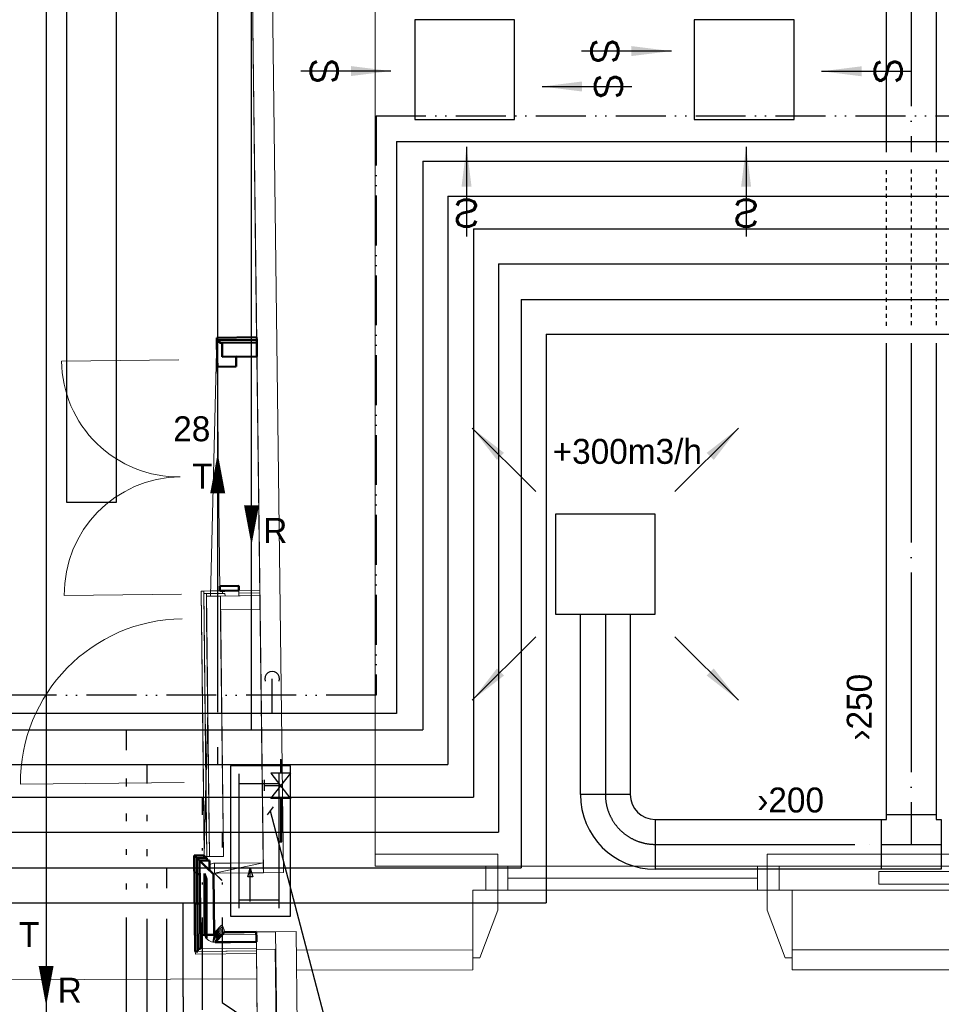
# Model space of a CAD drawing. Header units: millimetres. Extents: x 0 to 83478, y 0 to 53008.
# Tile 66 of 83: x 39724 to 44340, y 20720 to 25655. Entities that reach past the tile are written whole.
import ezdxf
from ezdxf.enums import TextEntityAlignment as Align

# ---------------------------------------------------------------- set-up
doc = ezdxf.new("R2010")
doc.units = ezdxf.units.MM
doc.header["$LTSCALE"] = 50
doc.header["$MEASUREMENT"] = 0
doc.header["$PDMODE"] = 1
for name, pattern in [('2V-CENT', [23, 20, -1.5, 0, -1.5]), ('V-GOMD', [0.8, 0.4, -0.4]), ('V-KU', [2, 1, 1]), ('V-KV', [2, 1, 1]), ('V-V', [2, 1, 1]), ('V-VV', [8, 5, -1, 0, -1, 0, -1])]:
    doc.linetypes.add(name, pattern=pattern)
doc.layers.get('0').update_dxf_attribs({"linetype": 'CONTINUOUS'})
for name, color, linetype, lineweight in [('20602A200D001$0$A-DOOR', 31, 'CONTINUOUS', 13), ('20602A200D001$0$A-GENM', 13, 'CONTINUOUS', 9), ('20602A200D001$0$A-WALL', 7, 'CONTINUOUS', 13)]:
    doc.layers.add(name, color=color, linetype=linetype, lineweight=lineweight)
for name, color, linetype in [('20602A200D001$0$A12-HEL3', 7, 'CONTINUOUS'), ('20602A200D001$0$A12-HEL4', 7, 'CONTINUOUS'), ('20602A200D001$0$A24-HEL1', 7, 'CONTINUOUS'), ('20602A200D001$0$A24-HEL2', 7, 'CONTINUOUS'), ('20602A200D001$0$A24-HEL3', 7, 'CONTINUOUS'), ('V060-', 3, 'CONTINUOUS'), ('V061-', 1, 'CONTINUOUS'), ('V070-', 3, 'CONTINUOUS'), ('V071-', 1, 'CONTINUOUS'), ('V080', 1, 'CONTINUOUS'), ('V080-', 3, 'CONTINUOUS'), ('V081', 1, 'CONTINUOUS'), ('V100-', 6, 'CONTINUOUS'), ('V101', 1, 'CONTINUOUS'), ('V101-', 1, 'CONTINUOUS'), ('V110', 1, 'CONTINUOUS'), ('V110-', 6, 'CONTINUOUS'), ('V111-', 1, 'CONTINUOUS')]:
    doc.layers.add(name, color=color, linetype=linetype)
doc.styles.add('FISO', font='fiso')
doc.styles.add('ISO', font='ISO')
doc.styles.add('SIMPLEX', font='SIMPLEX')

# ---------------------------------------------------------------- blocks, each defined once
blk = doc.blocks.new('CTK_P', base_point=(16236.144, 22620.378))
at = {"color": 0, "linetype": 'ByBlock'}
for p, q in [((16236.144, 22620.978), (16236.144, 22620.378)), ((16235.544, 22620.378), (16236.744, 22620.378))]:
    blk.add_line(p, q, dxfattribs=at)
blk = doc.blocks.new('KTK_P', base_point=(16236.144, 22620.378))
at = {"color": 0, "linetype": 'ByBlock'}
for p, q in [((16235.644, 22620.978), (16236.644, 22620.978)), ((16235.644, 22620.878), (16235.644, 22620.978)), ((16236.644, 22620.978), (16236.644, 22620.878)), ((16235.544, 22620.878), (16235.644, 22620.878)), ((16235.544, 22619.878), (16235.544, 22620.878)), ((16236.644, 22620.878), (16236.744, 22620.878)), ((16236.744, 22620.878), (16236.744, 22619.878)), ((16236.744, 22619.878), (16235.544, 22619.878))]:
    blk.add_line(p, q, dxfattribs=at)
blk = doc.blocks.new('3TK_P', base_point=(16236.144, 22620.378))
for p in [(16236.144, 22620.978), (16235.544, 22620.378), (16236.744, 22620.378)]:
    blk.add_point(p)
at = {"color": 1, "linetype": '2V-CENT'}
blk.add_blockref('CTK_P', (16236.144, 22620.378), dxfattribs=at)
at = {"color": 0, "linetype": 'ByBlock'}
blk.add_blockref('KTK_P', (16236.144, 22620.378), dxfattribs=at)
at = {"style": 'ISO', "flags": 3}
blk.add_attdef('0', (16236.144, 22620.378), '', height=1, dxfattribs=at)
blk = doc.blocks.new('TAK_P', base_point=(16247.5, 22586.5))
for p, q in [((16248, 22587), (16247, 22587)), ((16247, 22587), (16247, 22586)), ((16248, 22586), (16248, 22587)), ((16247, 22586), (16248, 22586))]:
    blk.add_line(p, q)
blk = doc.blocks.new('V420', base_point=(455, 404.5))
blk.add_line((455, 404.5), (464, 404.5))
blk.add_solid([(455, 404.5), (459, 405), (459, 404)])
blk = doc.blocks.new('V421', base_point=(455.5, 404.5))
at = {"rotation": 180}
blk.add_blockref('V420', (464.5, 404.5), dxfattribs=at)
blk = doc.blocks.new('V422', base_point=(16230, 22585))
blk.add_blockref('V420', (16230, 22585))
at = {"style": 'SIMPLEX'}
blk.add_text('s', height=4, rotation=90, dxfattribs=at).set_placement((16238, 22585), align=Align.CENTER)
blk = doc.blocks.new('CBOJ90_PB', base_point=(86107, 31352))
at = {"color": 0, "linetype": 'ByBlock'}
blk.add_arc((86106, 31353), 1, 270, 360, dxfattribs=at)
blk = doc.blocks.new('KBOJ90_PB', base_point=(86107, 31352))
at = {"color": 0, "linetype": 'ByBlock'}
for p, q in [((86106.5, 31353), (86107.5, 31353)), ((86106, 31352.5), (86106, 31351.5))]:
    blk.add_line(p, q, dxfattribs=at)
for radius in [1.5, 0.5]:
    blk.add_arc((86106, 31353), radius, 270, 360, dxfattribs=at)
blk = doc.blocks.new('3BOJ90_PB', base_point=(86107, 31352))
for p in [(86107, 31353), (86106, 31352)]:
    blk.add_point(p)
at = {"color": 1, "linetype": '2V-CENT'}
blk.add_blockref('CBOJ90_PB', (86107, 31352), dxfattribs=at)
at = {"color": 0, "linetype": 'ByBlock'}
blk.add_blockref('KBOJ90_PB', (86107, 31352), dxfattribs=at)
at = {"style": 'ISO', "flags": 3}
blk.add_attdef('0', (86107, 31352), '', height=1, dxfattribs=at)
blk = doc.blocks.new('A504')
at = {"color": 0}
for p, q in [((-378.8, -15.3), (375.3, -15.3)), ((-378.8, -317), (-378.8, -15.3)), ((339.2, -115.3), (208.5, -14.7)), ((211.2, -115), (338.4, -14.3)), ((211.2, -17.1), (211.2, -115)), ((339.2, -14.7), (339.2, -115.3)), ((375.3, -15.3), (375.3, -317)), ((-338.6, -72.7), (335, -72.7)), ((-298.4, -72.7), (-298.4, -273.9)), ((-6.1, -73.1), (-6.1, -59.1)), ((-6.1, -59.1), (211.2, -59.1)), ((-1.8, -72.7), (-1.8, -64.7)), ((-1.8, -64.7), (211.2, -64.7)), ((275.8, -67.5), (275.8, -145.8)), ((284.8, -72.7), (284.8, -273.9)), ((338.4, -59.1), (406.9, -59.1)), ((338.4, -64.7), (408.9, -64.7)), ((250.3, -145.8), (305.1, -145.8)), ((-303.7, -218.5), (-137.3, -218.5)), ((-137.3, -218.5), (-180.4, -204.6)), ((-180.4, -204.6), (-180.4, -229.7)), ((-180.4, -229.7), (-137.3, -218.5)), ((-338.6, -273.9), (335, -273.9)), ((375.3, -317), (-378.8, -317))]:
    blk.add_line(p, q, dxfattribs=at)
blk = doc.blocks.new('20602A200D001$0$VT- 24592 - VT- 2-289074-P02')
at = {"layer": '20602A200D001$0$A-WALL'}
blk.add_line((56476.1, 21695.5), (56508.1, 19157.4), dxfattribs=at)
blk = doc.blocks.new('20602A200D001$0$VT- 24592 - VT--289067-P02')
at = {"layer": '20602A200D001$0$A-WALL'}
for p, q in [((56521.4, 26035.5), (56421.4, 26035)), ((56421.4, 26035), (56508.7, 19107.4)), ((56521.4, 26035.5), (56608.7, 19108.3)), ((56608.7, 19108.3), (56521.4, 26035.5)), ((56608.7, 19108.3), (56521.4, 26035.5)), ((56476.1, 21695.5), (56508.7, 19107.4)), ((56508.7, 19107.4), (56476.1, 21695.5)), ((56608.7, 19108.3), (56508.7, 19107.4)), ((56508.7, 19107.4), (56608.7, 19108.3)), ((56508.7, 19107.4), (56608.7, 19108.3))]:
    blk.add_line(p, q, dxfattribs=at)
blk = doc.blocks.new('20602A200D001$0$VT- 24592 - VT- 24592-289071-P02')
for name in ['20602A200D001$0$VT- 24592 - VT--289067-P02', '20602A200D001$0$VT- 24592 - VT- 2-289074-P02']:
    blk.add_blockref(name, (0, 0))
blk = doc.blocks.new('20602A200D001$0$VT- 24788 - VT- 2-289083-P02')
at = {"layer": '20602A200D001$0$A-WALL'}
for p, q in [((56473.5, 18761), (56474.1, 18702.8)), ((56475.5, 18576.7), (56547.6, 12077))]:
    blk.add_line(p, q, dxfattribs=at)
blk = doc.blocks.new('20602A200D001$0$VT- 24788 - VT--289076-P02')
at = {"layer": '20602A200D001$0$A-WALL'}
for p, q in [((56569.3, 18811.9), (56472.9, 18811)), ((56472.9, 18811), (56473.9, 18723)), ((56672.9, 18812.9), (56569.3, 18811.9)), ((56569.3, 18811.9), (56656.2, 11977)), ((56569.3, 18811.9), (56656.2, 11977)), ((56672.9, 18812.9), (56748.8, 11977)), ((56473.9, 18723), (56568.3, 18724.2)), ((56568.3, 18724.2), (56473.9, 18723)), ((56473.9, 18723), (56548, 12043.4)), ((56568.3, 18724.2), (56653.9, 12044.8)), ((56653.9, 12044.8), (56568.3, 18724.2)), ((56653.9, 12044.8), (56548, 12043.4)), ((56548, 12043.4), (56653.9, 12044.8)), ((56548, 12043.4), (56548.7, 11977)), ((56548.7, 11977), (56656.2, 11977)), ((56656.2, 11977), (56748.8, 11977))]:
    blk.add_line(p, q, dxfattribs=at)
blk = doc.blocks.new('20602A200D001$0$VT- 24788 - VT- 24788-289080-P02')
for name in ['20602A200D001$0$VT- 24788 - VT--289076-P02', '20602A200D001$0$VT- 24788 - VT- 2-289083-P02']:
    blk.add_blockref(name, (0, 0))
blk = doc.blocks.new('20602A200D001$0$VT- 42582 - VT- 2-289433-P02')
at = {"layer": '20602A200D001$0$A-WALL'}
blk.add_arc((56263.5, 18809), 50, 195.7, 273.4352, dxfattribs=at)
blk = doc.blocks.new('20602A200D001$0$VT- 42582 - VT--289426-P02')
at = {"layer": '20602A200D001$0$A-WALL'}
for p, q in [((56223.6, 18778.8), (56213.5, 18809)), ((56213.5, 18809), (56213.5, 18804.6)), ((56213.5, 18804.6), (56215, 18796)), ((56256.2, 18759.5), (56263.5, 18809)), ((56262.7, 18803.5), (56263.5, 18809)), ((56262.7, 18803.5), (56263.5, 18809)), ((56263.5, 18809), (56262.7, 18800.1)), ((56262.7, 18800.1), (56263.5, 18809)), ((56298.7, 18844.9), (56263.5, 18809)), ((56298.7, 18844.9), (56263.5, 18809)), ((56263.5, 18809), (56298.7, 18844.9)), ((56263.5, 18809), (56299.1, 18844.5)), ((56299.1, 18844.5), (56263.5, 18809)), ((56263.5, 18809), (56304.7, 18837.8)), ((56304.7, 18837.8), (56263.5, 18809)), ((56263.5, 18809), (56309.1, 18830.2)), ((56309.1, 18830.2), (56263.5, 18809)), ((56263.5, 18809), (56312.1, 18822)), ((56312.1, 18822), (56263.5, 18809)), ((56313.6, 18813.4), (56263.5, 18809)), ((56263.5, 18809), (56313.6, 18813.4)), ((56309.3, 18805), (56263.5, 18809)), ((56263.5, 18809), (56274.6, 18767.7)), ((56266.5, 18759), (56263.5, 18809)), ((56274.6, 18767.7), (56263.5, 18809)), ((56263.5, 18809), (56280.1, 18773.6)), ((56263.5, 18809), (56284.8, 18778.7)), ((56280.1, 18773.6), (56263.5, 18809)), ((56263.5, 18809), (56289.2, 18783.4)), ((56284.8, 18778.7), (56263.5, 18809)), ((56263.5, 18809), (56293.5, 18788)), ((56289.2, 18783.4), (56263.5, 18809)), ((56293.5, 18788), (56263.5, 18809)), ((56263.5, 18809), (56298, 18792.9)), ((56263.5, 18809), (56303.1, 18798.4)), ((56298, 18792.9), (56263.5, 18809)), ((56263.5, 18809), (56309.3, 18805)), ((56303.1, 18798.4), (56263.5, 18809)), ((56263.5, 18809), (56266.5, 18759)), ((56313.6, 18809.6), (56266.5, 18759)), ((56299.1, 18844.5), (56298.7, 18844.9)), ((56299.1, 18844.5), (56298.7, 18844.9)), ((56298.7, 18844.9), (56299.1, 18844.5)), ((56304.7, 18837.8), (56299.1, 18844.5)), ((56304.7, 18837.8), (56299.1, 18844.5)), ((56299.1, 18844.5), (56304.7, 18837.8)), ((56309.3, 18805), (56303.1, 18798.4)), ((56309.3, 18805), (56303.1, 18798.4)), ((56309.1, 18830.2), (56304.7, 18837.8)), ((56309.1, 18830.2), (56304.7, 18837.8)), ((56304.7, 18837.8), (56309.1, 18830.2)), ((56312.1, 18822), (56309.1, 18830.2)), ((56312.1, 18822), (56309.1, 18830.2)), ((56309.1, 18830.2), (56312.1, 18822)), ((56313.6, 18809.6), (56309.3, 18805)), ((56313.6, 18809.6), (56309.3, 18805)), ((56313.6, 18813.4), (56312.1, 18822)), ((56313.6, 18813.4), (56312.1, 18822)), ((56312.1, 18822), (56313.6, 18813.4)), ((56313.6, 18809.6), (56313.6, 18813.4)), ((56313.6, 18809.6), (56313.6, 18813.4)), ((56313.6, 18813.4), (56313.6, 18809.6)), ((56215, 18796), (56218, 18787.8)), ((56218, 18787.8), (56215, 18795.9)), ((56215, 18795.9), (56218, 18787.8)), ((56220.2, 18788.8), (56217.9, 18796)), ((56217.9, 18796), (56220.2, 18788.8)), ((56218, 18787.8), (56220.2, 18788.8)), ((56220.2, 18788.8), (56218, 18787.8)), ((56222.4, 18780.2), (56218, 18787.8)), ((56218, 18787.8), (56222.4, 18780.2)), ((56218, 18787.8), (56222.4, 18780.2)), ((56223, 18780.6), (56220.2, 18788.8)), ((56220.2, 18788.8), (56223, 18780.6)), ((56222.4, 18780.2), (56223, 18780.6)), ((56223, 18780.6), (56222.4, 18780.2)), ((56222.4, 18780.2), (56223.6, 18778.8)), ((56222.4, 18780.2), (56223.6, 18778.8)), ((56223.6, 18778.8), (56222.4, 18780.2)), ((56223.6, 18778.8), (56223, 18780.6)), ((56223, 18780.6), (56223.6, 18778.8)), ((56256.2, 18759.5), (56261.7, 18796.5)), ((56256.2, 18759.5), (56261.7, 18796.5)), ((56259.2, 18759), (56256.2, 18759.5)), ((56256.2, 18759.5), (56259.2, 18759)), ((56256.2, 18759.5), (56259.2, 18759)), ((56262.4, 18796.5), (56259.2, 18759)), ((56259.2, 18759), (56262.4, 18796.5)), ((56259.2, 18759), (56266.5, 18759)), ((56259.2, 18759), (56266.5, 18759)), ((56266.5, 18759), (56259.2, 18759)), ((56303.1, 18798.4), (56301.6, 18796.7)), ((56303.1, 18798.4), (56301.6, 18796.7))]:
    blk.add_line(p, q, dxfattribs=at)
blk = doc.blocks.new('20602A200D001$0$VT- 42582 - VT- 42582-289430-P02')
for name in ['20602A200D001$0$VT- 42582 - VT--289426-P02', '20602A200D001$0$VT- 42582 - VT- 2-289433-P02']:
    blk.add_blockref(name, (0, 0))
blk = doc.blocks.new('20602A200D001$0$VT- 42717 - VT- 42717-289439-P02')
at = {"layer": '20602A200D001$0$A-WALL', "lineweight": 50}
for p, q in [((56224.4, 19075.4), (56214.4, 19104)), ((56214.4, 19104), (56214.4, 18809)), ((56224.4, 18779.2), (56224.4, 19075.4)), ((56214.4, 18809), (56224.4, 18779.2))]:
    blk.add_line(p, q, dxfattribs=at)
blk = doc.blocks.new('20602A200D001$0$VT- 42900 - VT--289451-P02')
at = {"layer": '20602A200D001$0$A-WALL'}
for p, q in [((56301.6, 18796.7), (56313.5, 18809.5)), ((56313.5, 18809.5), (56314.1, 18809.5)), ((56413.1, 18810.4), (56314.1, 18809.5)), ((56472.9, 18811), (56413.1, 18810.4)), ((56472.9, 18811), (56473.3, 18779.5)), ((56266.5, 18759), (56272.4, 18765.4)), ((56343.2, 18759.7), (56266.5, 18759)), ((56272.4, 18765.4), (56301.6, 18796.7)), ((56343.2, 18759.7), (56473.5, 18761)), ((56473.5, 18761), (56473.3, 18779.5))]:
    blk.add_line(p, q, dxfattribs=at)
at = {"layer": '20602A200D001$0$A-WALL', "lineweight": 50}
for p, q in [((56301.6, 18796.7), (56313.5, 18809.5)), ((56313.5, 18809.5), (56314.1, 18809.5)), ((56314.1, 18809.5), (56413.1, 18810.4)), ((56413.1, 18810.4), (56472.9, 18811)), ((56472.9, 18811), (56473.3, 18779.5)), ((56266.5, 18759), (56272.4, 18765.4)), ((56343.2, 18759.7), (56266.5, 18759)), ((56272.4, 18765.4), (56301.6, 18796.7)), ((56473.5, 18761), (56343.2, 18759.7)), ((56473.3, 18779.5), (56473.5, 18761))]:
    blk.add_line(p, q, dxfattribs=at)
blk = doc.blocks.new('20602A200D001$0$VT- 42900 - VT- 42900-289455-P02')
blk.add_blockref('20602A200D001$0$VT- 42900 - VT--289451-P02', (0, 0))
blk = doc.blocks.new('20602A200D001$0$VT- 312351 - VT- 2-302571-P02')
at = {"layer": '20602A200D001$0$A-WALL'}
blk.add_arc((56264.5, 19105), 50.1, 87.6931, 121.4952, dxfattribs=at)
blk = doc.blocks.new('20602A200D001$0$VT- 312351 - VT--302564-P02')
at = {"layer": '20602A200D001$0$A-WALL'}
for p, q in [((56300.3, 19069.9), (56264.5, 19105)), ((56300.3, 19069.9), (56264.5, 19105)), ((56264.5, 19105), (56299.9, 19069.6)), ((56264.5, 19105), (56299.9, 19069.6)), ((56264.5, 19105), (56300.3, 19069.9)), ((56299.9, 19069.6), (56264.5, 19105)), ((56299.9, 19069.6), (56300.3, 19069.9)), ((56299.9, 19069.6), (56300.3, 19069.9)), ((56300.3, 19069.9), (56299.9, 19069.6))]:
    blk.add_line(p, q, dxfattribs=at)
blk = doc.blocks.new('20602A200D001$0$VT- 312351 - VT- 312351-302568-P02')
for name in ['20602A200D001$0$VT- 312351 - VT- 2-302571-P02', '20602A200D001$0$VT- 312351 - VT--302564-P02']:
    blk.add_blockref(name, (0, 0))
blk = doc.blocks.new('20602A200D001$0$VT- 312554 - VT- 2-302580-P02')
at = {"layer": '20602A200D001$0$A-WALL'}
blk.add_line((56266.5, 19155), (56508.1, 19157.4), dxfattribs=at)
blk = doc.blocks.new('20602A200D001$0$VT- 312554 - VT--302573-P02')
at = {"layer": '20602A200D001$0$A-WALL'}
for p, q in [((56508.1, 19157.4), (56264, 19155)), ((56344.7, 19155.8), (56264, 19155)), ((56264, 19155), (56344.7, 19155.8)), ((56264, 19155), (56264, 19150.1)), ((56264, 19155), (56264.5, 19105)), ((56264, 19155), (56264.5, 19105.1)), ((56264, 19155), (56264.5, 19105.1)), ((56264, 19155), (56264.4, 19119.1)), ((56264, 19155), (56264, 19150.1)), ((56264.4, 19119.1), (56264, 19150.1)), ((56508.1, 19157.4), (56264.5, 19105)), ((56508.1, 19157.4), (56344.7, 19155.8)), ((56508.1, 19157.4), (56344.7, 19155.8)), ((56508.3, 19140.8), (56508.1, 19157.4)), ((56508.1, 19157.4), (56508.7, 19107.4)), ((56508.1, 19157.4), (56508.3, 19140.8)), ((56264.5, 19105.1), (56264.4, 19119.1)), ((56264.5, 19105.1), (56264.4, 19119.1)), ((56264.5, 19105), (56508.7, 19107.4)), ((56264.5, 19105), (56508.7, 19107.4)), ((56264.5, 19105), (56434.2, 19106.7)), ((56282.6, 19105.2), (56264.5, 19105)), ((56264.5, 19105), (56282.6, 19105.2)), ((56264.5, 19105), (56264.5, 19105.1)), ((56264.5, 19105.1), (56264.5, 19105.1)), ((56264.5, 19105.1), (56264.5, 19105.1)), ((56264.5, 19105.1), (56264.5, 19105.1)), ((56264.5, 19105.1), (56264.5, 19105.1)), ((56264.5, 19105.1), (56264.5, 19105.1)), ((56264.5, 19105), (56264.5, 19105)), ((56264.5, 19105), (56264.5, 19105)), ((56264.5, 19105), (56264.5, 19105)), ((56264.5, 19105), (56264.5, 19105)), ((56264.5, 19105), (56264.5, 19105)), ((56264.5, 19105), (56264.5, 19105)), ((56264.5, 19105), (56264.5, 19105)), ((56264.5, 19105), (56264.5, 19105)), ((56264.5, 19105), (56264.5, 19105)), ((56264.5, 19105), (56264.5, 19105)), ((56264.5, 19105), (56264.5, 19105)), ((56264.5, 19105), (56264.5, 19105)), ((56264.5, 19105), (56264.5, 19105)), ((56264.5, 19105), (56264.5, 19105)), ((56264.5, 19105), (56264.5, 19105)), ((56264.5, 19105), (56264.5, 19105)), ((56264.5, 19105), (56264.5, 19105)), ((56434.2, 19106.7), (56282.6, 19105.2)), ((56508.7, 19107.4), (56434.2, 19106.7)), ((56508.7, 19107.4), (56434.2, 19106.7)), ((56508.7, 19107.4), (56508.3, 19140.8)), ((56508.7, 19107.4), (56508.3, 19140.8))]:
    blk.add_line(p, q, dxfattribs=at)
blk = doc.blocks.new('20602A200D001$0$VT- 312554 - VT- 312554-302577-P02')
for name in ['20602A200D001$0$VT- 312554 - VT--302573-P02', '20602A200D001$0$VT- 312554 - VT- 2-302580-P02']:
    blk.add_blockref(name, (0, 0))
blk = doc.blocks.new('20602A200D001$0$VT- 320003 - VT--302614-P02')
at = {"layer": '20602A200D001$0$A-WALL'}
for p, q in [((56473.1, 18798.8), (56192.8, 18795.7)), ((56192.8, 18795.7), (56193.6, 18725.7)), ((56301.8, 18796.9), (56262.8, 18796.5)), ((56262.8, 18796.5), (56301.8, 18796.9)), ((56473.9, 18728.8), (56473.1, 18798.8)), ((56473.5, 18761), (56473.9, 18728.8)), ((56473.9, 18728.8), (56473.5, 18761)), ((56474, 18715.8), (56167.7, 18712.4)), ((56167.7, 18712.4), (56167.9, 18699.4)), ((56167.9, 18699.4), (56474.1, 18702.8)), ((56473.9, 18728.8), (56180.6, 18725.5)), ((56180.6, 18725.5), (56180.7, 18712.5)), ((56180.7, 18712.5), (56474, 18715.8)), ((56474, 18715.8), (56180.7, 18712.5)), ((56180.7, 18712.5), (56474, 18715.8)), ((56180.7, 18712.5), (56474, 18715.8)), ((56474, 18715.8), (56180.7, 18712.5)), ((56473.9, 18728.8), (56193.6, 18725.7)), ((56193.6, 18725.7), (56473.9, 18728.8)), ((56193.6, 18725.7), (56473.9, 18728.8)), ((56193.6, 18725.7), (56473.9, 18728.8)), ((56473.9, 18728.8), (56193.6, 18725.7)), ((56473.9, 18728.8), (56474, 18715.8)), ((56474, 18715.8), (56473.9, 18728.8)), ((56474, 18715.8), (56473.9, 18728.8)), ((56474, 18715.8), (56474.1, 18702.8)), ((56474.1, 18702.8), (56474, 18715.8)), ((56474.1, 18702.8), (56474, 18715.8))]:
    blk.add_line(p, q, dxfattribs=at)
blk = doc.blocks.new('20602A200D001$0$VT- 320003 - VT- 320003-302618-P02')
blk.add_blockref('20602A200D001$0$VT- 320003 - VT--302614-P02', (0, 0))
blk = doc.blocks.new('20602A200D001$0$VT- 320289 - VT- 320289-302627-P02')
at = {"layer": '20602A200D001$0$A-WALL', "lineweight": 50}
for p, q in [((56175.3, 19182), (56162.1, 19194.8)), ((56162.1, 19194.8), (56167.7, 18712.4)), ((56175.3, 19182), (56180.6, 18725.5)), ((56188.4, 19169.1), (56175.3, 19182)), ((56180.7, 18712.5), (56175.3, 19182)), ((56259.2, 19099.9), (56188.4, 19169.1)), ((56188.4, 19169.1), (56192.8, 18795.7)), ((56193.6, 18725.7), (56188.4, 19169.1)), ((56262.8, 18796.5), (56259.2, 19099.9)), ((56192.8, 18795.7), (56262.8, 18796.5)), ((56167.7, 18712.4), (56180.7, 18712.5)), ((56180.6, 18725.5), (56193.6, 18725.7))]:
    blk.add_line(p, q, dxfattribs=at)
blk = doc.blocks.new('20602A200D001$0$VT- 320563 - VT- 320563-302657-P02')
at = {"layer": '20602A200D001$0$A-WALL', "lineweight": 50}
for p, q in [((56474.9, 21791.5), (56275.4, 21789)), ((56275.4, 21789), (56275.5, 21776)), ((56275.5, 21776), (56475, 21778.5)), ((56475, 21778.5), (56288.5, 21776.1)), ((56288.5, 21776.1), (56288.7, 21763.1)), ((56288.7, 21763.1), (56475.2, 21765.5)), ((56475.2, 21765.5), (56301.7, 21763.3)), ((56301.7, 21763.3), (56302.5, 21693.3)), ((56475, 21778.5), (56474.9, 21791.5)), ((56475.2, 21765.5), (56475, 21778.5)), ((56476.1, 21695.5), (56475.2, 21765.5)), ((56302.5, 21693.3), (56476.1, 21695.5))]:
    blk.add_line(p, q, dxfattribs=at)
blk = doc.blocks.new('20602A200D001$0$VT- 440489 - VT--312057-P02')
at = {"layer": '20602A200D001$0$A-WALL'}
for p, q in [((56196.8, 20519.3), (56209.8, 20519.4)), ((56209.8, 20519.4), (56196.8, 20519.3)), ((56209.8, 20519.4), (56196.8, 20519.3)), ((56212.1, 19195.4), (56196.8, 20519.3)), ((56196.8, 20519.3), (56198.4, 20381.7)), ((56196.8, 20519.3), (56212.1, 19195.4)), ((56220.9, 19556.7), (56209.8, 20519.4)), ((56225.2, 19188.4), (56209.8, 20519.4)), ((56209.8, 20519.4), (56220.9, 19556.7)), ((56209.9, 20506.4), (56222.9, 20506.6)), ((56222.9, 20506.6), (56209.9, 20506.4)), ((56222.9, 20506.6), (56209.9, 20506.4)), ((56220.9, 19556.7), (56209.9, 20506.4)), ((56209.9, 20506.4), (56211.4, 20381.9)), ((56209.9, 20506.4), (56220.9, 19556.7)), ((56229.8, 19917.9), (56222.9, 20506.6)), ((56238.2, 19188.6), (56222.9, 20506.6)), ((56222.9, 20506.6), (56229.8, 19917.9)), ((56293.1, 20494.5), (56223.1, 20493.6)), ((56223.1, 20493.6), (56224.4, 20382)), ((56293.1, 20494.5), (56243.8, 20493.8)), ((56243.8, 20493.8), (56293.1, 20494.5)), ((56308.2, 19189.4), (56293.1, 20494.5)), ((56294.4, 20382.8), (56293.1, 20494.5)), ((56293.1, 20494.5), (56308.2, 19189.4)), ((56198.4, 20381.7), (56207.9, 19561.8)), ((56211.4, 20381.9), (56220.9, 19561.9)), ((56233.9, 19562.1), (56224.4, 20382)), ((56303.9, 19562.9), (56294.4, 20382.8)), ((56229.8, 19917.9), (56220.9, 19556.7)), ((56220.9, 19556.7), (56229.8, 19917.9)), ((56238.2, 19188.6), (56229.8, 19917.9)), ((56229.8, 19917.9), (56238.2, 19188.6)), ((56229.8, 19917.9), (56238.2, 19188.6)), ((56238.2, 19188.6), (56229.8, 19917.9)), ((56207.9, 19561.8), (56212.2, 19188.3)), ((56220.9, 19556.7), (56212.1, 19195.4)), ((56212.1, 19195.4), (56220.9, 19556.7)), ((56220.9, 19561.9), (56225.2, 19188.4)), ((56225.2, 19188.4), (56220.9, 19556.7)), ((56220.9, 19556.7), (56225.2, 19188.4)), ((56225.2, 19188.4), (56220.9, 19556.7)), ((56220.9, 19556.7), (56225.2, 19188.4)), ((56233.9, 19562.1), (56238.2, 19188.6)), ((56308.2, 19189.4), (56303.9, 19562.9)), ((56212.2, 19188.3), (56225.2, 19188.4)), ((56212.2, 19188.3), (56225.2, 19188.4)), ((56225.2, 19188.4), (56212.2, 19188.3)), ((56225.2, 19188.4), (56238.2, 19188.6)), ((56225.2, 19188.4), (56238.2, 19188.6)), ((56238.2, 19188.6), (56225.2, 19188.4)), ((56238.2, 19188.6), (56308.2, 19189.4)), ((56238.2, 19188.6), (56308.2, 19189.4)), ((56308.2, 19189.4), (56238.2, 19188.6))]:
    blk.add_line(p, q, dxfattribs=at)
blk = doc.blocks.new('20602A200D001$0$VT- 440489 - VT- 440489-312061-P02')
blk.add_blockref('20602A200D001$0$VT- 440489 - VT--312057-P02', (0, 0))
blk = doc.blocks.new('20602A200D001$0$VT- 441339 - VT- 441339-312079-P02')
at = {"layer": '20602A200D001$0$A-WALL', "lineweight": 50}
for p, q in [((56212.1, 19195.4), (56162.1, 19194.8)), ((56212.3, 19182.4), (56212.1, 19195.4)), ((56162.1, 19194.8), (56175.3, 19182)), ((56225.3, 19182.5), (56175.3, 19182)), ((56175.3, 19182), (56212.3, 19182.4)), ((56175.3, 19182), (56188.4, 19169.1)), ((56238.4, 19169.7), (56188.4, 19169.1)), ((56188.4, 19169.1), (56225.4, 19169.6)), ((56188.4, 19169.1), (56239, 19119.7)), ((56225.4, 19169.6), (56225.3, 19182.5)), ((56239, 19119.7), (56238.4, 19169.7))]:
    blk.add_line(p, q, dxfattribs=at)
blk = doc.blocks.new('20602A200D001$0$VT- 441622 - VT- 2-312111-P02')
at = {"layer": '20602A200D001$0$A-WALL'}
blk.add_line((56290.1, 20520.3), (56276.6, 21680.7), dxfattribs=at)
blk = doc.blocks.new('20602A200D001$0$VT- 441622 - VT- 441622-312108-P02')
at = {"layer": '20602A200D001$0$A-WALL', "lineweight": 50}
for p, q in [((56288.5, 21776.1), (56275.5, 21776)), ((56275.5, 21776), (56276.6, 21680.7)), ((56288.7, 21763.1), (56288.5, 21776.1)), ((56301.7, 21763.3), (56288.7, 21763.1)), ((56302.5, 21693.3), (56301.7, 21763.3)), ((56276.6, 21680.7), (56277.6, 21680.7)), ((56277.6, 21680.7), (56278, 21643.7)), ((56372.5, 21694.2), (56302.5, 21693.3)), ((56372.1, 21644.8), (56371.7, 21681.8)), ((56371.7, 21681.8), (56372.6, 21681.8)), ((56372.6, 21681.8), (56372.5, 21694.2)), ((56278, 21643.7), (56372.1, 21644.8)), ((56384.9, 20544.8), (56290.8, 20543.7)), ((56290.8, 20543.7), (56291.1, 20520.4)), ((56385.1, 20521.4), (56384.9, 20544.8)), ((56291.1, 20520.4), (56316.1, 20520.8)), ((56316.1, 20520.8), (56385.1, 20521.4))]:
    blk.add_line(p, q, dxfattribs=at)
blk.add_blockref('20602A200D001$0$VT- 441622 - VT- 2-312111-P02', (0, 0))
blk = doc.blocks.new('20602A200D001$0$VT- 443270 - VT- 2-312165-P02')
at = {"layer": '20602A200D001$0$A-WALL'}
for p, q in [((56244.4, 20519.9), (56291.1, 20520.4)), ((56385.1, 20521.6), (56490.9, 20523))]:
    blk.add_line(p, q, dxfattribs=at)
blk = doc.blocks.new('20602A200D001$0$VT- 443270 - VT--312158-P02')
at = {"layer": '20602A200D001$0$A-WALL'}
for p, q in [((56303.1, 20520.6), (56209.8, 20519.4)), ((56244.4, 20519.9), (56209.8, 20519.4)), ((56209.8, 20519.4), (56244.4, 20519.9)), ((56209.9, 20506.4), (56209.8, 20519.4)), ((56209.8, 20519.4), (56209.9, 20506.4)), ((56209.8, 20519.4), (56209.9, 20506.4)), ((56209.9, 20506.4), (56303.2, 20507.6)), ((56244.1, 20506.9), (56209.9, 20506.4)), ((56209.9, 20506.4), (56244.1, 20506.9)), ((56316.2, 20507.8), (56222.9, 20506.6)), ((56244.1, 20506.9), (56222.9, 20506.6)), ((56222.9, 20506.6), (56244.1, 20506.9)), ((56223.1, 20493.6), (56222.9, 20506.6)), ((56222.9, 20506.6), (56223.1, 20493.6)), ((56222.9, 20506.6), (56223.1, 20493.6)), ((56223.1, 20493.6), (56316.4, 20494.8)), ((56243.8, 20493.8), (56223.1, 20493.6)), ((56223.1, 20493.6), (56243.8, 20493.8)), ((56244.1, 20506.9), (56243.8, 20493.8)), ((56243.8, 20493.8), (56244.1, 20506.9)), ((56316.4, 20494.8), (56243.8, 20493.8)), ((56243.8, 20493.8), (56316.4, 20494.8)), ((56244.4, 20519.9), (56244.1, 20506.9)), ((56244.1, 20506.9), (56244.4, 20519.9)), ((56316.2, 20507.8), (56244.1, 20506.9)), ((56244.1, 20506.9), (56316.2, 20507.8)), ((56303.2, 20507.6), (56244.1, 20506.9)), ((56244.1, 20506.9), (56303.2, 20507.6)), ((56291.1, 20520.4), (56244.4, 20519.9)), ((56244.4, 20519.9), (56291.1, 20520.4)), ((56491.2, 20497), (56293.1, 20494.5)), ((56491.2, 20497), (56293.1, 20494.5)), ((56293.1, 20494.5), (56491.2, 20497)), ((56293.1, 20494.5), (56293.9, 20424.5)), ((56293.1, 20494.5), (56293.9, 20424.5)), ((56293.9, 20424.5), (56293.1, 20494.5)), ((56303.2, 20507.6), (56303.1, 20520.6)), ((56303.2, 20507.6), (56303.1, 20520.6)), ((56303.1, 20520.6), (56303.2, 20507.6)), ((56316.4, 20494.8), (56316.2, 20507.8)), ((56316.4, 20494.8), (56316.2, 20507.8)), ((56316.2, 20507.8), (56316.4, 20494.8)), ((56490.9, 20523), (56386.1, 20521.6)), ((56490.9, 20523), (56386.1, 20521.6)), ((56386.1, 20521.6), (56490.9, 20523)), ((56386.1, 20521.6), (56386.2, 20508.6)), ((56386.1, 20521.6), (56386.2, 20508.6)), ((56386.2, 20508.6), (56386.1, 20521.6)), ((56386.2, 20508.6), (56491, 20510)), ((56386.2, 20508.6), (56491, 20510)), ((56491, 20510), (56386.2, 20508.6)), ((56491, 20510), (56386.2, 20508.6)), ((56491, 20510), (56386.2, 20508.6)), ((56386.2, 20508.6), (56491, 20510)), ((56386.2, 20508.6), (56386.4, 20495.6)), ((56386.2, 20508.6), (56386.4, 20495.6)), ((56386.4, 20495.6), (56386.2, 20508.6)), ((56386.4, 20495.6), (56491.2, 20497)), ((56386.4, 20495.6), (56491.2, 20497)), ((56491.2, 20497), (56386.4, 20495.6)), ((56491, 20510), (56490.9, 20523)), ((56491, 20510), (56490.9, 20523)), ((56490.9, 20523), (56491, 20510)), ((56491.2, 20497), (56491, 20510)), ((56491.2, 20497), (56491, 20510)), ((56491, 20510), (56491.2, 20497)), ((56492.1, 20427), (56491.2, 20497)), ((56492.1, 20427), (56491.2, 20497)), ((56491.2, 20497), (56492.1, 20427)), ((56293.9, 20424.5), (56492.1, 20427)), ((56293.9, 20424.5), (56492.1, 20427)), ((56492.1, 20427), (56293.9, 20424.5))]:
    blk.add_line(p, q, dxfattribs=at)
blk = doc.blocks.new('20602A200D001$0$VT- 443270 - VT- 443270-312162-P02')
for name in ['20602A200D001$0$VT- 443270 - VT--312158-P02', '20602A200D001$0$VT- 443270 - VT- 2-312165-P02']:
    blk.add_blockref(name, (0, 0))
blk = doc.blocks.new('20602A200D001$0$Teppe 514151 - Teppe-319814-P02')
at = {"layer": '20602A200D001$0$A-GENM'}
for p, q in [((56474.9, 21791.5), (56421.4, 26035)), ((56243.8, 20493.8), (56275.4, 21789)), ((56223.1, 20493.6), (56243.8, 20493.8)), ((56229.8, 19917.9), (56223.1, 20493.6)), ((56212.1, 19195.4), (56229.8, 19917.9)), ((56167.9, 18699.4), (56167.7, 18712.4)), ((56474.1, 18702.8), (56167.9, 18699.4)), ((56475.5, 18576.7), (56474.1, 18702.8)), ((30648.5, 18453.1), (56475.5, 18576.7))]:
    blk.add_line(p, q, dxfattribs=at)
blk = doc.blocks.new('20602A200D001$0$Teppe 514151 - Teppe 514151-319818-P02')
blk.add_blockref('20602A200D001$0$Teppe 514151 - Teppe-319814-P02', (0, 0))
blk = doc.blocks.new('20602A200D001$0$DOOR 77 - DOOR 77-403208-P02')
at = {"layer": '20602A200D001$0$A-DOOR'}
blk.add_line((56111.9, 19560.7), (55291.9, 19551.2), dxfattribs=at)
blk.add_arc((56111.9, 19560.7), 820, 90.6648, 180.6648, dxfattribs=at)
blk = doc.blocks.new('20602A200D001$0$DOOR 78 - DOOR 78-403231-P02')
at = {"layer": '20602A200D001$0$A-DOOR'}
for p, q in [((56084.6, 21678.4), (55497.7, 21671.6)), ((56098.3, 20504.5), (55511.3, 20497.7))]:
    blk.add_line(p, q, dxfattribs=at)
for centre, start, end in [((56084.6, 21678.4), 180.6648, 270.6648), ((56098.3, 20504.5), 90.6648, 180.6648)]:
    blk.add_arc(centre, 587, start, end, dxfattribs=at)
blk = doc.blocks.new('20602A200D001')
at = {"layer": '20602A200D001$0$A-WALL'}
blk.add_line((57067.7, 19140.5), (57067.7, 26035.5), dxfattribs=at)
at = {"layer": '20602A200D001$0$A12-HEL3', "linetype": 'Continuous', "lineweight": 0}
for points in [[(57557.7, 18620.5), (57557.7, 18720.5)], [(59157.7, 18620.5), (59157.7, 18720.5)], [(57557.7, 18620.5), (56675.1, 18619.6)], [(59157.7, 18620.5), (60437.7, 18620.5)]]:
    blk.add_lwpolyline(points, dxfattribs=at)
at = {"layer": '20602A200D001$0$A12-HEL4', "linetype": 'Continuous', "lineweight": 0}
for points in [[(57557.7, 18720.5), (57557.7, 19020.5)], [(59157.7, 18720.5), (59157.7, 19020.5)], [(60437.7, 19020.5), (59157.7, 19020.5)], [(57557.7, 18720.5), (56674, 18719.7)], [(60437.7, 18720.5), (59157.7, 18720.5)]]:
    blk.add_lwpolyline(points, dxfattribs=at)
at = {"layer": '20602A200D001$0$A24-HEL1', "linetype": 'Continuous', "lineweight": 0}
for points in [[(57682.7, 19140.5), (59032.7, 19140.5)], [(57732.7, 19140.5), (57732.7, 19020.5)], [(58982.7, 19140.5), (58982.7, 19020.5)], [(57732.7, 19080.5), (58982.7, 19080.5)], [(57682.7, 19020.5), (59032.7, 19020.5)]]:
    blk.add_lwpolyline(points, dxfattribs=at)
blk.add_lwpolyline([(59590.9, 19114.5), (59590.9, 19049.6), (61047.8, 19049.6), (61047.8, 19114.5)], close=True, dxfattribs=at)
at = {"layer": '20602A200D001$0$A24-HEL2', "linetype": 'Continuous', "lineweight": 0}
for points in [[(57067.7, 19200.5), (57682.7, 19200.5)], [(57682.7, 19200.5), (57682.7, 19020.5)], [(60562.7, 19200.5), (59032.7, 19200.5)], [(59032.7, 19200.5), (59032.7, 19020.5)], [(57067.7, 19140.5), (57682.7, 19140.5)], [(57622.7, 19140.5), (57622.7, 19020.5)], [(60562.7, 19140.5), (59032.7, 19140.5)], [(59092.7, 19140.5), (59092.7, 19020.5)]]:
    blk.add_lwpolyline(points, dxfattribs=at)
at = {"layer": '20602A200D001$0$A24-HEL3', "linetype": 'Continuous', "lineweight": 0}
for points in [[(57557.7, 19020.5), (57682.7, 19020.5), (57682.7, 18920.5), (57592.7, 18680.5), (57557.7, 18680.5)], [(59157.7, 19020.5), (59032.7, 19020.5), (59032.7, 18920.5), (59122.7, 18680.5), (59157.7, 18680.5)]]:
    blk.add_lwpolyline(points, dxfattribs=at)
at = {"layer": '20602A200D001$0$A-DOOR'}
for name in ['20602A200D001$0$DOOR 78 - DOOR 78-403231-P02', '20602A200D001$0$DOOR 77 - DOOR 77-403208-P02']:
    blk.add_blockref(name, (0, 0), dxfattribs=at)
at = {"layer": '20602A200D001$0$A-GENM'}
blk.add_blockref('20602A200D001$0$Teppe 514151 - Teppe 514151-319818-P02', (0, 0), dxfattribs=at)
at = {"layer": '20602A200D001$0$A-WALL'}
for name in ['20602A200D001$0$VT- 24592 - VT- 24592-289071-P02', '20602A200D001$0$VT- 320563 - VT- 320563-302657-P02', '20602A200D001$0$VT- 441622 - VT- 441622-312108-P02', '20602A200D001$0$VT- 440489 - VT- 440489-312061-P02', '20602A200D001$0$VT- 443270 - VT- 443270-312162-P02', '20602A200D001$0$VT- 441339 - VT- 441339-312079-P02', '20602A200D001$0$VT- 320289 - VT- 320289-302627-P02', '20602A200D001$0$VT- 312351 - VT- 312351-302568-P02', '20602A200D001$0$VT- 312554 - VT- 312554-302577-P02', '20602A200D001$0$VT- 42717 - VT- 42717-289439-P02', '20602A200D001$0$VT- 42582 - VT- 42582-289430-P02', '20602A200D001$0$VT- 24788 - VT- 24788-289080-P02', '20602A200D001$0$VT- 320003 - VT- 320003-302618-P02']:
    blk.add_blockref(name, (0, 0), dxfattribs=at)
at = {"layer": '20602A200D001$0$A-WALL', "lineweight": 50}
blk.add_blockref('20602A200D001$0$VT- 42900 - VT- 42900-289455-P02', (0, 0), dxfattribs=at)

msp = doc.modelspace()

# ---------------------------------------------------------------- linework, layer by layer
at = {"layer": 'V060-', "linetype": 'Continuous'}
for p, q in [((44065.31, 24990.92), (44065.31, 26221.13)), ((44315.31, 26221.13), (44315.31, 24990.92)), ((44065.31, 21672), (44065.31, 24034.17)), ((44315.31, 24034.17), (44315.31, 21672)), ((42532.74, 21772), (42532.74, 22676.21)), ((42782.74, 22676.21), (42782.74, 21772)), ((42907.74, 21647), (44040, 21647)), ((44040, 21397), (42907.74, 21397))]:
    msp.add_line(p, q, dxfattribs=at)
at = {"layer": 'V060-', "color": 1, "linetype": '2V-CENT'}
for p, q in [((44190.31, 26221.13), (44190.31, 24990.92)), ((44190.31, 24034.17), (44190.31, 21672)), ((42657.74, 22676.21), (42657.74, 21772)), ((42907.74, 21522), (44040, 21522))]:
    msp.add_line(p, q, dxfattribs=at)
at = {"layer": 'V060-', "color": 1, "linetype": 'V-GOMD'}
for p, q in [((44065.31, 24121.45), (44065.31, 24903.64)), ((44190.31, 24903.64), (44190.31, 24121.45)), ((44315.31, 24903.64), (44315.31, 24121.45))]:
    msp.add_line(p, q, dxfattribs=at)
at = {"layer": 'V080-', "linetype": 'V-VV'}
for p, q in [((41509.31, 25173.94), (50781.09, 25173.94)), ((41509.31, 25173.94), (41509.31, 22270.43)), ((41509.31, 22270.43), (13502.8, 22270.43))]:
    msp.add_line(p, q, dxfattribs=at)
at = {"layer": 'V080-', "linetype": 'V-KV'}
for p, q in [((41611.72, 25044.12), (50874.2, 25044.12)), ((41611.72, 25044.12), (41611.72, 22178.27)), ((40988.89, 22177.69), (40988.89, 22351.68)), ((41611.72, 22178.27), (13408.69, 22178.27))]:
    msp.add_line(p, q, dxfattribs=at)
at = {"layer": 'V080-', "color": 1}
msp.add_arc((40988.89, 22351.68), 37.5, 342.66445, 557.33555, dxfattribs=at)
at = {"layer": 'V081'}
for p, q in [((40994.26, 21709.81), (40963.46, 21670.42)), ((40978.86, 21690.11), (41324, 20377.42))]:
    msp.add_line(p, q, dxfattribs=at)
at = {"layer": 'V100-', "linetype": 'V-V'}
for p, q in [((40716.1, 22758.12), (40716.1, 26267.95)), ((40885.4, 22757.06), (40885.4, 26262.38)), ((41743.86, 24945.57), (41743.86, 22096.6)), ((41743.86, 24945.57), (51366.42, 24945.57)), ((41868.86, 24770.57), (41868.86, 21921.6)), ((41868.86, 24770.57), (51366.42, 24770.57)), ((41997.57, 24606.91), (41997.57, 21757.95)), ((41997.57, 24606.91), (51366.42, 24606.91)), ((42122.57, 24431.91), (42122.57, 21582.95)), ((42122.57, 24431.91), (51366.42, 24431.91)), ((40716.1, 22184.1), (40716.1, 22757.06)), ((40885.4, 22096.6), (40885.4, 22758.12)), ((36684.65, 22096.6), (41743.86, 22096.6)), ((40257.09, 22096.6), (40257.09, 21994.4)), ((40716.1, 21921.6), (40716.1, 22009.1)), ((36684.65, 21921.6), (41868.86, 21921.6)), ((40361.94, 21826.72), (40361.94, 21921.6)), ((40257.09, 21851.56), (40257.09, 21812.74)), ((36684.65, 21757.95), (41997.57, 21757.95)), ((40638.59, 21757.95), (40638.59, 21670.45)), ((40257.09, 21676.99), (40257.09, 21638.07)), ((40361.94, 21638.07), (40361.94, 21670)), ((36684.65, 21582.95), (42122.57, 21582.95)), ((40737.99, 21582.95), (40737.99, 21506.79)), ((40257.09, 21498.32), (40257.09, 21470.39)), ((40361.94, 21463.4), (40361.94, 21498.32)), ((40638.59, 21502.52), (40638.59, 21491.36)), ((40257.09, 21326.65), (40257.09, 21295.72)), ((40361.94, 21302.71), (40361.94, 21326.65)), ((40638.59, 21331.25), (40638.59, 21320.08)), ((40737.99, 21331.25), (40737.99, 21320.08)), ((40257.09, 21155.98), (40257.09, 20506.21)), ((40361.94, 20534.16), (40361.94, 21149)), ((40638.59, 21156), (40638.59, 20692.31)), ((40737.99, 21156), (40737.99, 20729.61)), ((40737.99, 20729.61), (40935.15, 20597.04))]:
    msp.add_line(p, q, dxfattribs=at)
at = {"layer": 'V100-'}
for points in [[(40716.1, 23481.56, 0, 75, 0), (40716.1, 23281.56, 75, 75, 0)], [(40885.4, 23021.78, 0, 75, 0), (40885.4, 23221.78, 75, 75, 0)]]:
    msp.add_lwpolyline(points, format="xyseb", dxfattribs=at)
at = {"layer": 'V110'}
msp.add_lwpolyline([(39959.13, 26837.5), (39959.13, 23237.5), (40209.13, 23237.5), (40209.13, 26837.5)], close=True, dxfattribs=at)
at = {"layer": 'V110-', "linetype": 'V-KU'}
for p, q in [((39856.66, 26804.15), (39856.66, 20662.31)), ((40459.81, 21400.52), (40459.81, 21302.71)), ((40543.69, 20757.73), (40543.69, 21225.85)), ((40459.81, 21149), (40459.81, 20576.08)), ((40543.69, 20757.73), (40543.69, 20624.99))]:
    msp.add_line(p, q, dxfattribs=at)
at = {"layer": 'V110-', "linetype": 'V-V'}
for p, q in [((42236.22, 24253.21), (51366.42, 24253.21)), ((42236.22, 24253.21), (42236.22, 21404.24)), ((42361.22, 24078.21), (51366.42, 24078.21)), ((42361.22, 24078.21), (42361.22, 21229.24)), ((36684.65, 21404.24), (42236.22, 21404.24)), ((36684.65, 21229.24), (42361.22, 21229.24))]:
    msp.add_line(p, q, dxfattribs=at)
at = {"layer": 'V110-'}
msp.add_lwpolyline([(39856.66, 20713.02, 0, 75, 0), (39856.66, 20913.02, 75, 75, 0)], format="xyseb", dxfattribs=at)

# ---------------------------------------------------------------- block references
at = {"layer": 'V060-'}
msp.add_blockref('20602A200D001', (-15563.7, 2272.18), dxfattribs=at)
at = {"layer": 'V060-', "linetype": 'Continuous', "xscale": 250, "yscale": 250, "zscale": 250, "rotation": 270}
msp.add_blockref('3BOJ90_PB', (42657.74, 21522), dxfattribs=at)
at = {"layer": 'V060-', "linetype": 'Continuous', "xscale": 250, "yscale": 250, "zscale": 250}
msp.add_blockref('3TK_P', (44190.31, 21522), dxfattribs=at)
at = {"layer": 'V070-'}
for name, p, xscale, yscale, zscale, rotation in [('TAK_P', (41953.07, 25405.01), 500, 500, 500, 90), ('TAK_P', (43353.37, 25405.01), 500, 500, 500, 90), ('V422', (42988.31, 25497.72), 50, 50, 50, 179.9999999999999), ('V422', (41583.24, 25397.6), 50, 50, 50, 179.9999999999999), ('V422', (41962.42, 25018.43), -50, 50, 50, 90), ('V422', (43362.72, 25018.43), -50, 50, 50, 90), ('V421', (42309.29, 23289.68), 50, 50, 50, 135), ('V421', (43006.19, 23289.68), -50, 50, 50, 225), ('TAK_P', (42657.74, 22926.21), 500, 500, 500, 270), ('V421', (42309.29, 22562.73), -50, 50, 50, 44.99999999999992), ('V421', (43006.19, 22562.73), 50, 50, 50, 315.0000000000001)]:
    msp.add_blockref(name, p, dxfattribs=dict(at, xscale=xscale, yscale=yscale, zscale=zscale, rotation=rotation))
at = {"layer": 'V070-', "xscale": 50, "yscale": 50, "zscale": 50}
for p in [(43740.73, 25396.44), (42340.43, 25320.16)]:
    msp.add_blockref('V422', p, dxfattribs=at)
at = {"layer": 'V080', "xscale": -1, "rotation": 270}
msp.add_blockref('A504', (41096.73, 21540.24), dxfattribs=at)

# ---------------------------------------------------------------- texts
at = {"layer": 'V061-', "color": 1, "style": 'FISO'}
msp.add_text('›250', height=125, rotation=90, dxfattribs=at).set_placement((43992.06, 22042.12))
msp.add_text('›200', height=125, dxfattribs=at).set_placement((43418.49, 21681.85))
at = {"layer": 'V071-', "color": 1, "style": 'FISO'}
msp.add_text('+300m3/h', height=125, dxfattribs=at).set_placement((42393.62, 23429.06))
at = {"layer": 'V101', "color": 1, "style": 'FISO'}
for s, p in [('T', (40588.33, 23305.1)), ('R', (40944.06, 23032.71))]:
    msp.add_text(s, height=125, dxfattribs=at).set_placement(p)
at = {"layer": 'V101-', "color": 1, "style": 'FISO'}
msp.add_text('28', height=125, dxfattribs=at).set_placement((40679.17, 23542.32), align=Align.RIGHT)
at = {"layer": 'V111-', "color": 1, "style": 'FISO'}
for s, p in [('T', (39720.51, 21007.21)), ('R', (39914.43, 20728.57))]:
    msp.add_text(s, height=125, dxfattribs=at).set_placement(p)

doc.saveas('drawing.dxf')
